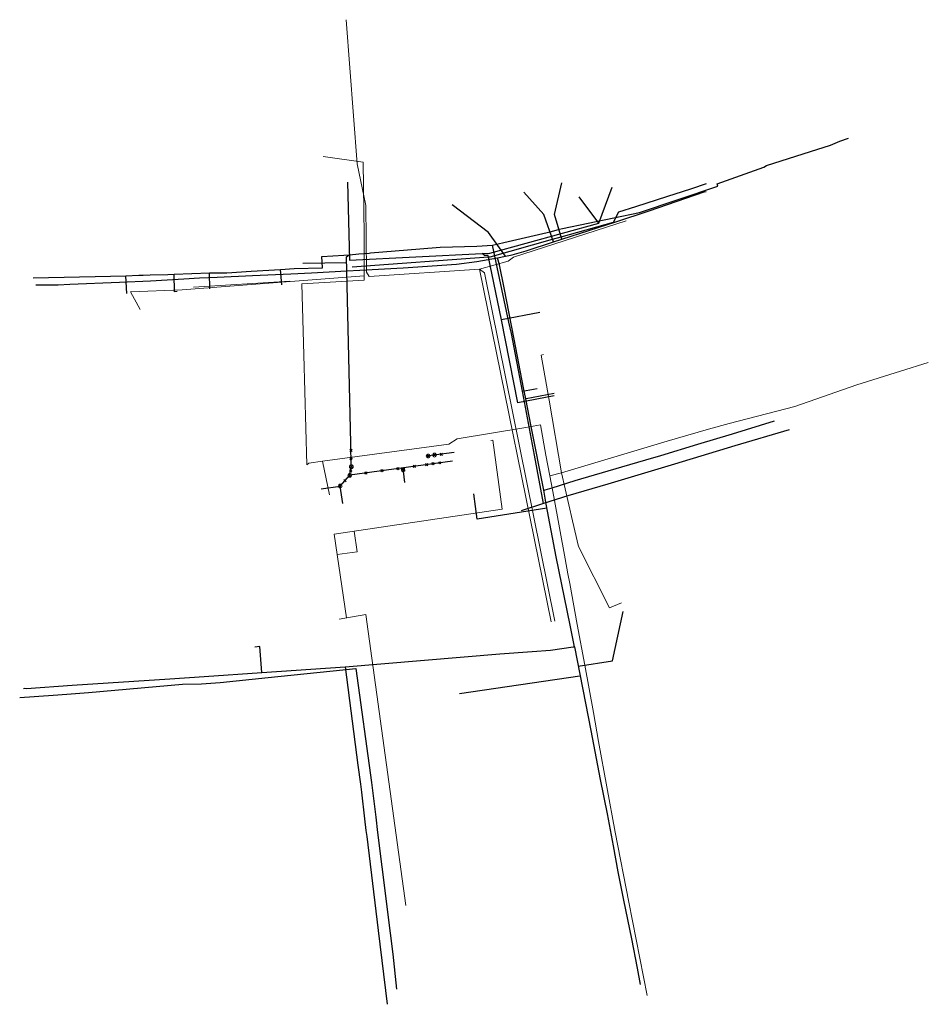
# Model space of a CAD drawing. Header units: metres. Extents: x -746966 to -146572, y -1022169 to 92467.
import ezdxf

# ---------------------------------------------------------------- set-up
doc = ezdxf.new("R2010")
doc.units = ezdxf.units.M
doc.header["$MEASUREMENT"] = 0
for name, color, linetype in [('08_Situace.stávající sítě', 7, 'Continuous'), ('TP_03_KS-Potrubí stavající', 251, 'KANVSVO'), ('TP_08_PIVO-Potrubí stavající', 251, 'VODVPITO'), ('TP_12_PLYN-STL-Potrubí stávající', 251, 'PLVBRTO')]:
    doc.layers.add(name, color=color, linetype=linetype)
for name, color, linetype, lineweight in [('TP_01_Stavající-NN-Stávající', 251, 'SILVNNO', 5), ('TP_01_Stavající-VN-Stávající', 251, 'SILVVNO', 5), ('TP_01_Stavající-ZK-Stavající', 251, 'SDELSPOJO', 5)]:
    doc.layers.add(name, color=color, linetype=linetype, lineweight=lineweight)
doc.linetypes.add('KANVSVO', pattern='A,7,-6.5,[9,civil.shx,S=1,R=0,X=0,Y=0],-6.5', length=20)
doc.linetypes.add('PLVBRTO', pattern='A,7,-6.5,[13,civil.shx,S=1,R=0,X=0,Y=0],-6.5', length=20)
doc.linetypes.add('SDELSPOJO', pattern='A,7,-6,[31,civil.shx,S=1,R=0,X=0,Y=0],-6', length=19)
doc.linetypes.add('SILVNNO', pattern='A,7,-6.5,[28,civil.shx,S=1,R=0,X=0,Y=0],-6.5', length=20)
doc.linetypes.add('SILVVNO', pattern='A,7,-6.5,[29,civil.shx,S=1,R=0,X=0,Y=0],-6.5', length=20)
doc.linetypes.add('VODVPITO', pattern='A,7,-6.5,[2,civil.shx,S=1,R=0,X=0,Y=0],-6.5', length=20)

msp = doc.modelspace()

# ---------------------------------------------------------------- linework, layer by layer
at = {"layer": '08_Situace.stávající sítě', "color": 251, "linetype": 'Continuous', "lineweight": 15, "true_color": 0x6a6a6a}
msp.add_line((-746867.21, -1022010.97), (-746867.44, -1022009.38), dxfattribs=at)
for centre in [(-746840.34, -1022000.11), (-746838.4, -1021999.84), (-746864.01, -1022003.37), (-746864.46, -1022006.03), (-746867.44, -1022009.38)]:
    msp.add_circle(centre, 0.6, dxfattribs=at)
at = {"layer": 'TP_01_Stavající-NN-Stávající'}
for points in [[(-746872.64, -1021907.85), (-746860.32, -1021909.59), (-746860.09, -1021932.03), (-746860.02, -1021945.97), (-746879.24, -1021947.1), (-746878.64, -1021968.99), (-746877.7, -1022002.84)], [(-746929.04, -1021955.02), (-746931.97, -1021949.51), (-746916.1, -1021948.97), (-746860.03, -1021944.66)], [(-746799.33, -1022005.26), (-746803.06, -1021982.95), (-746805.56, -1021969.1), (-746804.78, -1021968.88)], [(-746686.33, -1021971.28), (-746694.91, -1021974), (-746708.36, -1021978.24), (-746727.45, -1021984.89), (-746747.67, -1021990.11), (-746754.07, -1021991.81), (-746766.72, -1021995.59), (-746799.33, -1022005.26), (-746802.84, -1022006.17)], [(-746877.7, -1022002.84), (-746877.08, -1022002.28), (-746872.89, -1022001.72), (-746833.97, -1021996.51), (-746831.46, -1021994.83), (-746810.23, -1021991.3)], [(-746810.23, -1021991.3), (-746805.74, -1021990.55), (-746804.08, -1021999.85), (-746802.84, -1022006.17), (-746801.64, -1022012.68), (-746798.16, -1022031.74), (-746797.3, -1022036.41), (-746796.76, -1022039.36), (-746794.46, -1022051.96), (-746792.15, -1022064.54), (-746789.48, -1022079.14), (-746787.86, -1022087.99), (-746782.75, -1022115.93), (-746778.57, -1022137.49), (-746772.94, -1022166.2)], [(-746870.76, -1022012.02), (-746872.89, -1022001.72)], [(-746799.33, -1022005.27), (-746795.91, -1022020.05), (-746794.08, -1022027.99), (-746784.55, -1022046.89), (-746780.85, -1022045.37)]]:
    msp.add_lwpolyline(points, dxfattribs=at)
at = {"layer": 'TP_01_Stavající-VN-Stávající'}
for points in [[(-746802.46, -1022051.19), (-746824.49, -1021942.56), (-746858.47, -1021944.81), (-746859.36, -1021943.53), (-746859.56, -1021923), (-746862.16, -1021910.14), (-746865.64, -1021865.75)], [(-746824.49, -1021942.56), (-746815.66, -1021940.09), (-746814.1, -1021938.9), (-746779.41, -1021927.67)], [(-746801.3, -1022050.93), (-746823.02, -1021943.68), (-746824.49, -1021942.56)]]:
    msp.add_lwpolyline(points, dxfattribs=at)
at = {"layer": 'TP_01_Stavající-ZK-Stavající'}
for points in [[(-746912.63, -1021948.14), (-746882.9, -1021946.3)], [(-746865.45, -1022049.98), (-746869.29, -1022024.21), (-746817.51, -1022016.48), (-746820.44, -1021995.24), (-746821.09, -1021995.33)], [(-746859.56, -1022048.94), (-746867.78, -1022050.39)], [(-746847.21, -1022138.53), (-746859.56, -1022048.94)]]:
    msp.add_lwpolyline(points, dxfattribs=at)
at = {"layer": 'TP_01_Stavající-ZK-Stavající', "color": 6}
for points in [[(-746862.23, -1022029.58), (-746863.1, -1022023.28)], [(-746868.36, -1022030.42), (-746862.23, -1022029.58)]]:
    msp.add_lwpolyline(points, dxfattribs=at)
at = {"layer": 'TP_03_KS-Potrubí stavající'}
for p, q in [((-746864.47, -1021998.73), (-746863.77, -1021998.02)), ((-746863.77, -1021998.73), (-746864.47, -1021998.02)), ((-746864.42, -1022001.23), (-746863.71, -1022000.52)), ((-746863.71, -1022001.23), (-746864.42, -1022000.52)), ((-746840.69, -1022000.46), (-746839.98, -1021999.75)), ((-746839.98, -1022000.46), (-746840.69, -1021999.75)), ((-746839.21, -1022002.85), (-746838.5, -1022002.15)), ((-746838.5, -1022002.85), (-746839.21, -1022002.15)), ((-746838.76, -1022000.19), (-746838.05, -1021999.49)), ((-746838.05, -1022000.19), (-746838.76, -1021999.49)), ((-746837.11, -1022002.56), (-746836.4, -1022001.86)), ((-746836.4, -1022002.56), (-746837.11, -1022001.86)), ((-746836.66, -1021999.91), (-746835.95, -1021999.2)), ((-746835.95, -1021999.91), (-746836.66, -1021999.2)), ((-746864.59, -1022005.06), (-746863.88, -1022004.35)), ((-746863.88, -1022005.06), (-746864.59, -1022004.35)), ((-746864.36, -1022003.73), (-746863.66, -1022003.02)), ((-746863.66, -1022003.73), (-746864.36, -1022003.02)), ((-746859.86, -1022005.7), (-746859.15, -1022005)), ((-746859.15, -1022005.7), (-746859.86, -1022005)), ((-746854.91, -1022005.02), (-746854.2, -1022004.31)), ((-746854.2, -1022005.02), (-746854.91, -1022004.31)), ((-746849.95, -1022004.34), (-746849.25, -1022003.63)), ((-746849.25, -1022004.34), (-746849.95, -1022003.63)), ((-746845, -1022003.65), (-746844.29, -1022002.95)), ((-746844.29, -1022003.65), (-746845, -1022002.95)), ((-746841.14, -1022003.12), (-746840.44, -1022002.41)), ((-746840.44, -1022003.12), (-746841.14, -1022002.41)), ((-746866.3, -1022008.06), (-746865.6, -1022007.35)), ((-746865.6, -1022008.06), (-746866.3, -1022007.35)), ((-746864.81, -1022006.39), (-746864.11, -1022005.68)), ((-746864.11, -1022006.39), (-746864.81, -1022005.68)), ((-746867.79, -1022009.73), (-746867.09, -1022009.03)), ((-746867.09, -1022009.73), (-746867.79, -1022009.03))]:
    msp.add_line(p, q, dxfattribs=at)
for points in [[(-746865.18, -1021915.76), (-746864.56, -1021939.83), (-746823.68, -1021937.74), (-746821.38, -1021937.63), (-746787.8, -1021928.44), (-746783.65, -1021917.3)], [(-746863.78, -1021941.84), (-746821.74, -1021938.8), (-746821.3, -1021938.77), (-746802.02, -1021933.36), (-746799.39, -1021932.62), (-746783.32, -1021928.1), (-746781.61, -1021924.93), (-746776.44, -1021923.32), (-746766.54, -1021920.14), (-746762.01, -1021918.69), (-746759.11, -1021917.73), (-746754.62, -1021916.24)], [(-746787.8, -1021928.44), (-746793.89, -1021920.25)], [(-746864.17, -1021996.14), (-746865.45, -1021938.81), (-746864.71, -1021938.13)], [(-746801.52, -1021981.58), (-746812.7, -1021983.77), (-746817.78, -1021958.21), (-746821.83, -1021938.34), (-746822.99, -1021938.4), (-746823.68, -1021937.74)], [(-746878.94, -1021940.74), (-746865.41, -1021940.55)], [(-746805.94, -1021955.92), (-746817.79, -1021958.18)], [(-746866.67, -1022014.75), (-746867.44, -1022009.38), (-746864.46, -1022006.03), (-746864.01, -1022003.37), (-746864.17, -1021996.14)], [(-746832.35, -1021999.01), (-746840.93, -1022000.19)], [(-746832.8, -1022001.67), (-746864.46, -1022006.03)], [(-746848.51, -1022003.98), (-746848.1, -1022003.92), (-746847.97, -1022004.81)], [(-746848.39, -1022004.87), (-746848.51, -1022003.98)], [(-746848.39, -1022004.87), (-746847.97, -1022004.81), (-746848.1, -1022003.92)], [(-746848.1, -1022003.92), (-746848.12, -1022003.78)], [(-746847.68, -1022003.86), (-746848.1, -1022003.92), (-746847.97, -1022004.81)], [(-746847.56, -1022004.75), (-746847.97, -1022004.81), (-746848.1, -1022003.92)], [(-746847.5, -1022008.25), (-746847.97, -1022004.81)], [(-746847.56, -1022004.75), (-746847.68, -1022003.86)], [(-746873.3, -1022010.19), (-746867.44, -1022009.38)]]:
    msp.add_lwpolyline(points, dxfattribs=at)
at = {"layer": 'TP_08_PIVO-Potrubí stavající'}
for p, q in [((-746825.3, -1022019.54), (-746826.31, -1022011.73)), ((-746803.78, -1022016.19), (-746825.3, -1022019.54))]:
    msp.add_line(p, q, dxfattribs=at)
for points in [[(-746799.15, -1021933.35), (-746801.48, -1021925.76), (-746799.15, -1021915.94)], [(-746961.17, -1021947.44), (-746960.84, -1021947.45), (-746954.27, -1021947.42), (-746950.72, -1021947.24), (-746935.42, -1021946.59), (-746925.81, -1021946.13), (-746915.54, -1021945.58), (-746910.76, -1021945.26), (-746905.29, -1021945.06), (-746894.4, -1021944.53), (-746882.64, -1021943.97), (-746876.28, -1021943.66), (-746865.36, -1021943.12), (-746861.36, -1021942.9), (-746848.01, -1021942.15), (-746831.63, -1021941), (-746825.38, -1021940.19), (-746818.97, -1021939.08), (-746816.54, -1021938.54), (-746814.49, -1021938.2), (-746810.21, -1021936.89), (-746801.73, -1021934.16), (-746799.15, -1021933.35), (-746782.6, -1021927.99), (-746772.3, -1021924.65), (-746755.31, -1021918.8), (-746754.75, -1021918.65)], [(-746801.73, -1021934.16), (-746804.75, -1021925.76), (-746810.87, -1021918.89)], [(-746816.54, -1021938.54), (-746821.75, -1021931.24), (-746832.93, -1021922.79)], [(-746810.97, -1021979.1), (-746813.88, -1021964.11), (-746816.98, -1021948.28), (-746818.41, -1021941.2), (-746818.97, -1021939.08)], [(-746795.3, -1022058.84), (-746796.64, -1022052.2), (-746800.93, -1022031.17), (-746804.03, -1022014.95), (-746804.74, -1022010.65), (-746808.62, -1021991.03), (-746810.32, -1021982.46), (-746810.97, -1021979.1)], [(-746810.32, -1021982.46), (-746810.17, -1021982.45), (-746801.5, -1021980.75)], [(-746804.74, -1022010.65), (-746804.48, -1022010.59), (-746804.29, -1022010.52), (-746802.16, -1022009.87), (-746795.1, -1022007.69), (-746780.68, -1022003.47), (-746773.36, -1022001.31), (-746768.69, -1021999.92), (-746757.29, -1021996.48), (-746746.58, -1021993.33), (-746733.66, -1021989.26)], [(-746794.17, -1022064.86), (-746783.54, -1022063.2), (-746780.26, -1022048)], [(-746964.91, -1022071.67), (-746964.57, -1022071.65), (-746964.04, -1022071.68), (-746949.92, -1022070.73), (-746919.93, -1022068.76), (-746909.36, -1022067.96), (-746891.53, -1022066.78), (-746865.93, -1022065.07), (-746818.29, -1022061.06), (-746808.32, -1022060.28), (-746802.66, -1022059.85), (-746795.65, -1022058.92), (-746795.3, -1022058.84)], [(-746891.55, -1022066.78), (-746892.13, -1022058.76), (-746893.73, -1022058.94)], [(-746795.3, -1022058.84), (-746790.26, -1022084.68), (-746787.38, -1022099.71), (-746785.25, -1022110.31), (-746783.39, -1022120.18), (-746781.94, -1022128.2), (-746780.18, -1022136.85), (-746777.76, -1022148.82), (-746775.97, -1022157.8), (-746775.02, -1022162.83)], [(-746865.93, -1022065.07), (-746861.96, -1022095.34), (-746861.14, -1022101.15), (-746860.87, -1022103.64), (-746859.93, -1022111.81), (-746859.51, -1022115.42), (-746859.25, -1022117.28), (-746855.71, -1022146.27), (-746852.92, -1022168.96)], [(-746793.59, -1022067.89), (-746830.74, -1022073.34)]]:
    msp.add_lwpolyline(points, dxfattribs=at)
at = {"layer": 'TP_12_PLYN-STL-Potrubí stávající'}
for points in [[(-746961.99, -1021945.2), (-746938.13, -1021944.73), (-746933.49, -1021944.64), (-746929.46, -1021944.41), (-746928.12, -1021944.38), (-746925.91, -1021944.32), (-746920.48, -1021944.18), (-746918.56, -1021944.13), (-746907.63, -1021943.71), (-746902.33, -1021943.7), (-746894.84, -1021943.22), (-746885.82, -1021942.64), (-746881.65, -1021942.37), (-746872.85, -1021942.14), (-746873.05, -1021938.65), (-746866.32, -1021938.26), (-746864.6, -1021938.12), (-746861.68, -1021937.87), (-746860.06, -1021937.74), (-746858.53, -1021937.61), (-746858.13, -1021937.58), (-746842.93, -1021936.32), (-746836.69, -1021935.81), (-746825.36, -1021935.53), (-746820.54, -1021935.15), (-746817.06, -1021934.4), (-746802.37, -1021930.93), (-746799.87, -1021930.29), (-746799, -1021930.07), (-746775.3, -1021925.12), (-746751.13, -1021917.06), (-746751.35, -1021916.29), (-746736.98, -1021911.13), (-746736.13, -1021910.68), (-746722.56, -1021906.33), (-746716.48, -1021904.38), (-746713.59, -1021903.19), (-746710.87, -1021902.28)], [(-746804.79, -1022014.74), (-746807.61, -1021999.82), (-746811.32, -1021980.17), (-746814.71, -1021962.37), (-746815.46, -1021958.85), (-746820.54, -1021935.15)], [(-746917.61, -1021949.5), (-746918.42, -1021949.53), (-746918.56, -1021944.13)], [(-746907.6, -1021948.6), (-746907.63, -1021943.71)], [(-746885.37, -1021947.4), (-746885.82, -1021942.64)], [(-746933.17, -1021950.03), (-746933.49, -1021944.64)], [(-746811.32, -1021980.17), (-746806.73, -1021979.3)], [(-746729.14, -1021992.01), (-746745.89, -1021997.02), (-746764.52, -1022002.63), (-746785.03, -1022008.75), (-746797.29, -1022012.33), (-746804.79, -1022014.74), (-746811.68, -1022016.95)], [(-746966.13, -1022074.48), (-746955.82, -1022073.78), (-746951.66, -1022073.49), (-746944.99, -1022072.94), (-746916.04, -1022070.39), (-746910.18, -1022070.24), (-746904.35, -1022069.89), (-746889.65, -1022068.36), (-746862.58, -1022065.55), (-746857.82, -1022100.67), (-746856.42, -1022111.37), (-746855.93, -1022116.05), (-746854.59, -1022126.63), (-746852, -1022147.01), (-746851.18, -1022153.51), (-746850.1, -1022164.28)]]:
    msp.add_lwpolyline(points, dxfattribs=at)

doc.saveas('drawing.dxf')
